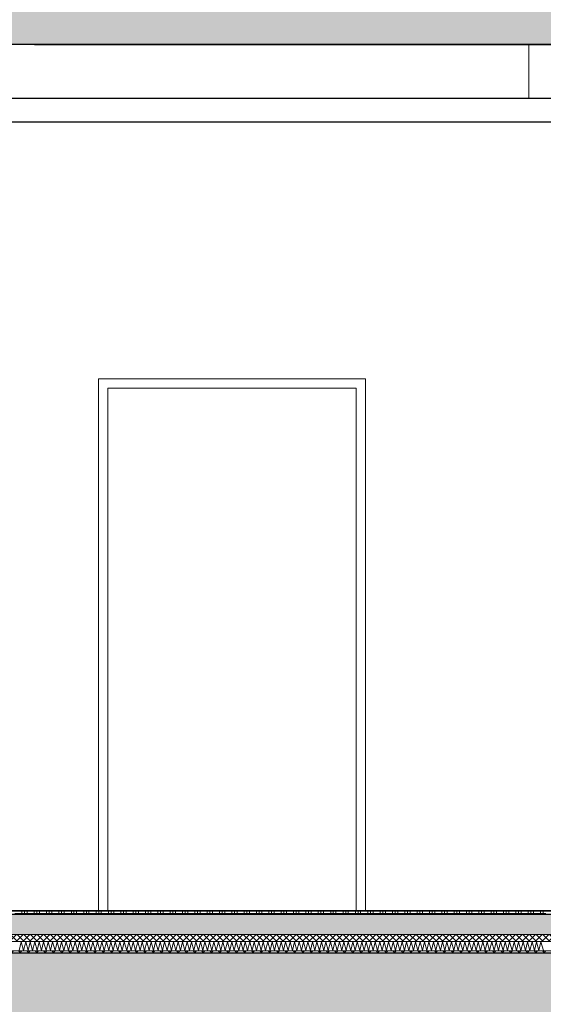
# Model space of a CAD drawing. Header units: metres. Extents: x -16 to 43.7, y -22.2 to 4.
# Tile 42 of 77: x 11.7 to 13.9, y -10.6 to -6.4. Entities that reach past the tile are written whole.
import ezdxf

# ---------------------------------------------------------------- set-up
doc = ezdxf.new("R2010")
doc.units = ezdxf.units.M
doc.header["$MEASUREMENT"] = 0
doc.layers.get('0').update_dxf_attribs({"color": 8, "lineweight": 9})
doc.layers.get('Defpoints').update_dxf_attribs({"color": 8, "lineweight": 9})
for name, color, linetype in [('Neubau_A-Decken', 8, 'Continuous'), ('Neubau_A-STB Wände', 8, 'Continuous'), ('Neubau_B-abgehängte Decke', 8, 'Continuous'), ('Neubau_B-Bodenaufbau', 8, 'Continuous'), ('Neubau_T-Bemaßung', 8, 'Continuous')]:
    doc.layers.add(name, color=color, linetype=linetype)
doc.styles.add('ERSTELLTER_STIL_2', font='arial.ttf')
doc.dimstyles.new('ERSTELLTER_STIL__1', dxfattribs={"dimtxt": 0.0875, "dimasz": 0.059375, "dimexe": 0.18, "dimexo": 0.0625, "dimgap": 0, "dimtad": 1, "dimzin": 0, "dimdsep": 46, "dimtxsty": 'ERSTELLTER_STIL_2', "dimblk": 'ARROWHEAD_6', "dimblk1": 'ARROWHEAD_6', "dimblk2": 'ARROWHEAD_6', "dimcen": 0.09, "dimclrd": 7, "dimclre": 7, "dimclrt": 7, "dimazin": 0, "dimtfac": 1, "dimtdec": 4, "dimtmove": 0, "dimatfit": 3, "dimfxl": 1, "dimtolj": 1, "dimtzin": 0, "dimarcsym": 0})
pattern_1 = [(45, (-364.88789, -10.175), (-0.084852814, 0.084852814), []), (45, (-364.93032, -10.13257), (-0.084852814, 0.084852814), [0.09, -0.03])]

# ---------------------------------------------------------------- blocks, each defined once
blk = doc.blocks.new('*X245', base_point=(3718.7656, 0))
at = {"layer": 'Neubau_B-Bodenaufbau', "color": 7, "linetype": 'Continuous', "lineweight": 9}
for p, q in [((4095.3663, -0.169), (4095.3751, -0.131)), ((4095.3751, -0.131), (4095.3853, -0.169)), ((4095.3853, -0.169), (4095.3942, -0.131)), ((4095.3942, -0.131), (4095.4044, -0.169)), ((4095.4044, -0.169), (4095.4132, -0.131)), ((4095.4132, -0.131), (4095.4234, -0.169)), ((4095.4234, -0.169), (4095.4323, -0.131)), ((4095.4323, -0.131), (4095.4425, -0.169)), ((4095.4425, -0.169), (4095.4513, -0.131)), ((4095.4513, -0.131), (4095.4615, -0.169)), ((4095.4615, -0.169), (4095.4704, -0.131)), ((4095.4704, -0.131), (4095.4806, -0.169)), ((4095.4806, -0.169), (4095.4894, -0.131)), ((4095.4894, -0.131), (4095.4996, -0.169)), ((4095.4996, -0.169), (4095.5085, -0.131)), ((4095.5085, -0.131), (4095.5187, -0.169)), ((4095.5187, -0.169), (4095.5275, -0.131)), ((4095.5275, -0.131), (4095.5377, -0.169)), ((4095.5377, -0.169), (4095.5466, -0.131)), ((4095.5466, -0.131), (4095.5568, -0.169)), ((4095.5568, -0.169), (4095.5656, -0.131)), ((4095.5656, -0.131), (4095.5758, -0.169)), ((4095.5758, -0.169), (4095.5847, -0.131)), ((4095.5847, -0.131), (4095.5949, -0.169)), ((4095.5949, -0.169), (4095.6037, -0.131)), ((4095.6037, -0.131), (4095.6139, -0.169)), ((4095.6139, -0.169), (4095.6228, -0.131)), ((4095.6228, -0.131), (4095.633, -0.169)), ((4095.633, -0.169), (4095.6418, -0.131)), ((4095.6418, -0.131), (4095.652, -0.169)), ((4095.652, -0.169), (4095.6609, -0.131)), ((4095.6609, -0.131), (4095.6711, -0.169)), ((4095.6711, -0.169), (4095.6799, -0.131)), ((4095.6799, -0.131), (4095.6901, -0.169)), ((4095.6901, -0.169), (4095.699, -0.131)), ((4095.699, -0.131), (4095.7092, -0.169)), ((4095.7092, -0.169), (4095.718, -0.131)), ((4095.718, -0.131), (4095.7282, -0.169)), ((4095.7282, -0.169), (4095.737, -0.131)), ((4095.737, -0.131), (4095.7472, -0.169)), ((4095.7472, -0.169), (4095.7561, -0.131)), ((4095.7561, -0.131), (4095.7663, -0.169)), ((4095.7663, -0.169), (4095.7751, -0.131)), ((4095.7751, -0.131), (4095.7853, -0.169)), ((4095.7853, -0.169), (4095.7942, -0.131)), ((4095.7942, -0.131), (4095.8044, -0.169)), ((4095.8044, -0.169), (4095.8132, -0.131)), ((4095.8132, -0.131), (4095.8234, -0.169)), ((4095.8234, -0.169), (4095.8323, -0.131)), ((4095.8323, -0.131), (4095.8425, -0.169)), ((4095.8425, -0.169), (4095.8513, -0.131)), ((4095.8513, -0.131), (4095.8615, -0.169)), ((4095.8615, -0.169), (4095.8704, -0.131)), ((4095.8704, -0.131), (4095.8806, -0.169)), ((4095.8806, -0.169), (4095.8894, -0.131)), ((4095.8894, -0.131), (4095.8996, -0.169)), ((4095.8996, -0.169), (4095.9085, -0.131)), ((4095.9085, -0.131), (4095.9187, -0.169)), ((4095.9187, -0.169), (4095.9275, -0.131)), ((4095.9275, -0.131), (4095.9377, -0.169)), ((4095.9377, -0.169), (4095.9466, -0.131)), ((4095.9466, -0.131), (4095.9568, -0.169)), ((4095.9568, -0.169), (4095.9656, -0.131)), ((4095.9656, -0.131), (4095.9758, -0.169)), ((4095.9758, -0.169), (4095.9847, -0.131)), ((4095.9847, -0.131), (4095.9949, -0.169)), ((4095.9949, -0.169), (4096.0037, -0.131)), ((4096.0037, -0.131), (4096.0139, -0.169)), ((4096.0139, -0.169), (4096.0228, -0.131)), ((4096.0228, -0.131), (4096.033, -0.169)), ((4096.033, -0.169), (4096.0418, -0.131)), ((4096.0418, -0.131), (4096.052, -0.169)), ((4096.052, -0.169), (4096.0609, -0.131)), ((4096.0609, -0.131), (4096.0711, -0.169)), ((4096.0711, -0.169), (4096.0799, -0.131)), ((4096.0799, -0.131), (4096.0901, -0.169)), ((4096.0901, -0.169), (4096.099, -0.131)), ((4096.099, -0.131), (4096.1092, -0.169)), ((4096.1092, -0.169), (4096.118, -0.131)), ((4096.118, -0.131), (4096.1282, -0.169)), ((4096.1282, -0.169), (4096.137, -0.131)), ((4096.137, -0.131), (4096.1472, -0.169)), ((4096.1472, -0.169), (4096.1561, -0.131)), ((4096.1561, -0.131), (4096.1663, -0.169)), ((4096.1663, -0.169), (4096.1751, -0.131)), ((4096.1751, -0.131), (4096.1853, -0.169)), ((4096.1853, -0.169), (4096.1942, -0.131)), ((4096.1942, -0.131), (4096.2044, -0.169)), ((4096.2044, -0.169), (4096.2132, -0.131)), ((4096.2132, -0.131), (4096.2234, -0.169)), ((4096.2234, -0.169), (4096.2323, -0.131)), ((4096.2323, -0.131), (4096.2425, -0.169)), ((4096.2425, -0.169), (4096.2513, -0.131)), ((4096.2513, -0.131), (4096.2615, -0.169)), ((4096.2615, -0.169), (4096.2704, -0.131)), ((4096.2704, -0.131), (4096.2806, -0.169)), ((4096.2806, -0.169), (4096.2894, -0.131)), ((4096.2894, -0.131), (4096.2996, -0.169)), ((4096.2996, -0.169), (4096.3085, -0.131)), ((4096.3085, -0.131), (4096.3187, -0.169)), ((4096.3187, -0.169), (4096.3275, -0.131)), ((4096.3275, -0.131), (4096.3377, -0.169)), ((4096.3377, -0.169), (4096.3466, -0.131)), ((4096.3466, -0.131), (4096.3568, -0.169)), ((4096.3568, -0.169), (4096.3656, -0.131)), ((4096.3656, -0.131), (4096.3758, -0.169)), ((4096.3758, -0.169), (4096.3847, -0.131)), ((4096.3847, -0.131), (4096.3949, -0.169)), ((4096.3949, -0.169), (4096.4037, -0.131)), ((4096.4037, -0.131), (4096.4139, -0.169)), ((4096.4139, -0.169), (4096.4228, -0.131)), ((4096.4228, -0.131), (4096.433, -0.169)), ((4096.433, -0.169), (4096.4418, -0.131)), ((4096.4418, -0.131), (4096.452, -0.169)), ((4096.452, -0.169), (4096.4609, -0.131)), ((4096.4609, -0.131), (4096.4711, -0.169)), ((4096.4711, -0.169), (4096.4799, -0.131)), ((4096.4799, -0.131), (4096.4901, -0.169)), ((4096.4901, -0.169), (4096.499, -0.131)), ((4096.499, -0.131), (4096.5092, -0.169)), ((4096.5092, -0.169), (4096.518, -0.131)), ((4096.518, -0.131), (4096.5282, -0.169)), ((4096.5282, -0.169), (4096.537, -0.131)), ((4096.537, -0.131), (4096.5472, -0.169)), ((4096.5472, -0.169), (4096.5561, -0.131)), ((4096.5561, -0.131), (4096.5663, -0.169)), ((4096.5663, -0.169), (4096.5751, -0.131)), ((4096.5751, -0.131), (4096.5853, -0.169)), ((4096.5853, -0.169), (4096.5942, -0.131)), ((4096.5942, -0.131), (4096.6044, -0.169)), ((4096.6044, -0.169), (4096.6132, -0.131)), ((4096.6132, -0.131), (4096.6234, -0.169)), ((4096.6234, -0.169), (4096.6323, -0.131)), ((4096.6323, -0.131), (4096.6425, -0.169)), ((4096.6425, -0.169), (4096.6513, -0.131)), ((4096.6513, -0.131), (4096.6615, -0.169)), ((4096.6615, -0.169), (4096.6704, -0.131)), ((4096.6704, -0.131), (4096.6806, -0.169)), ((4096.6806, -0.169), (4096.6894, -0.131)), ((4096.6894, -0.131), (4096.6996, -0.169)), ((4096.6996, -0.169), (4096.7085, -0.131)), ((4096.7085, -0.131), (4096.7187, -0.169)), ((4096.7187, -0.169), (4096.7275, -0.131)), ((4096.7275, -0.131), (4096.7377, -0.169)), ((4096.7377, -0.169), (4096.7466, -0.131)), ((4096.7466, -0.131), (4096.7568, -0.169)), ((4096.7568, -0.169), (4096.7656, -0.131)), ((4096.7656, -0.131), (4096.7758, -0.169)), ((4096.7758, -0.169), (4096.7847, -0.131)), ((4096.7847, -0.131), (4096.7949, -0.169)), ((4096.7949, -0.169), (4096.8037, -0.131)), ((4096.8037, -0.131), (4096.8139, -0.169)), ((4096.8139, -0.169), (4096.8228, -0.131)), ((4096.8228, -0.131), (4096.833, -0.169)), ((4096.833, -0.169), (4096.8418, -0.131)), ((4096.8418, -0.131), (4096.852, -0.169)), ((4096.852, -0.169), (4096.8609, -0.131)), ((4096.8609, -0.131), (4096.8711, -0.169)), ((4096.8711, -0.169), (4096.8799, -0.131)), ((4096.8799, -0.131), (4096.8901, -0.169)), ((4096.8901, -0.169), (4096.899, -0.131)), ((4096.899, -0.131), (4096.9092, -0.169)), ((4096.9092, -0.169), (4096.918, -0.131)), ((4096.918, -0.131), (4096.9282, -0.169)), ((4096.9282, -0.169), (4096.937, -0.131)), ((4096.937, -0.131), (4096.9472, -0.169)), ((4096.9472, -0.169), (4096.9561, -0.131)), ((4096.9561, -0.131), (4096.9663, -0.169)), ((4096.9663, -0.169), (4096.9751, -0.131)), ((4096.9751, -0.131), (4096.9853, -0.169)), ((4096.9853, -0.169), (4096.9942, -0.131)), ((4096.9942, -0.131), (4097.0044, -0.169)), ((4097.0044, -0.169), (4097.0132, -0.131)), ((4097.0132, -0.131), (4097.0234, -0.169)), ((4097.0234, -0.169), (4097.0323, -0.131)), ((4097.0323, -0.131), (4097.0425, -0.169)), ((4097.0425, -0.169), (4097.0513, -0.131)), ((4097.0513, -0.131), (4097.0615, -0.169)), ((4097.0615, -0.169), (4097.0704, -0.131)), ((4097.0704, -0.131), (4097.0806, -0.169)), ((4097.0806, -0.169), (4097.0894, -0.131)), ((4097.0894, -0.131), (4097.0996, -0.169)), ((4097.0996, -0.169), (4097.1085, -0.131)), ((4097.1085, -0.131), (4097.1187, -0.169)), ((4097.1187, -0.169), (4097.1275, -0.131)), ((4097.1275, -0.131), (4097.1377, -0.169)), ((4097.1377, -0.169), (4097.1466, -0.131)), ((4097.1466, -0.131), (4097.1568, -0.169)), ((4097.1568, -0.169), (4097.1656, -0.131)), ((4097.1656, -0.131), (4097.1758, -0.169)), ((4097.1758, -0.169), (4097.1847, -0.131)), ((4097.1847, -0.131), (4097.1949, -0.169)), ((4097.1949, -0.169), (4097.2037, -0.131)), ((4097.2037, -0.131), (4097.2139, -0.169)), ((4097.2139, -0.169), (4097.2228, -0.131)), ((4097.2228, -0.131), (4097.233, -0.169)), ((4097.233, -0.169), (4097.2418, -0.131)), ((4097.2418, -0.131), (4097.252, -0.169)), ((4097.252, -0.169), (4097.2609, -0.131)), ((4097.2609, -0.131), (4097.2711, -0.169)), ((4097.2711, -0.169), (4097.2799, -0.131)), ((4097.2799, -0.131), (4097.2901, -0.169)), ((4097.2901, -0.169), (4097.299, -0.131)), ((4097.299, -0.131), (4097.3092, -0.169)), ((4097.3092, -0.169), (4097.318, -0.131)), ((4097.318, -0.131), (4097.3282, -0.169)), ((4097.3282, -0.169), (4097.337, -0.131)), ((4097.337, -0.131), (4097.3472, -0.169)), ((4097.3472, -0.169), (4097.3561, -0.131)), ((4097.3561, -0.131), (4097.3663, -0.169)), ((4097.3663, -0.169), (4097.3751, -0.131)), ((4097.3751, -0.131), (4097.3853, -0.169)), ((4097.3853, -0.169), (4097.3942, -0.131)), ((4097.3942, -0.131), (4097.4044, -0.169)), ((4097.4044, -0.169), (4097.4132, -0.131)), ((4097.4132, -0.131), (4097.4234, -0.169)), ((4097.4234, -0.169), (4097.4323, -0.131)), ((4097.4323, -0.131), (4097.4425, -0.169)), ((4097.4425, -0.169), (4097.4513, -0.131)), ((4097.4513, -0.131), (4097.4615, -0.169)), ((4097.4615, -0.169), (4097.4704, -0.131)), ((4097.4704, -0.131), (4097.4806, -0.169)), ((4097.4806, -0.169), (4097.4894, -0.131)), ((4097.4894, -0.131), (4097.4996, -0.169)), ((4097.4996, -0.169), (4097.5085, -0.131)), ((4097.5085, -0.131), (4097.5187, -0.169)), ((4097.5187, -0.169), (4097.5275, -0.131)), ((4097.5275, -0.131), (4097.5377, -0.169)), ((4097.5377, -0.169), (4097.5466, -0.131)), ((4097.5466, -0.131), (4097.5568, -0.169)), ((4097.5568, -0.169), (4097.5656, -0.131)), ((4097.5656, -0.131), (4097.5758, -0.169)), ((4097.5758, -0.169), (4097.5847, -0.131)), ((4097.5847, -0.131), (4097.5949, -0.169))]:
    blk.add_line(p, q, dxfattribs=at)
blk = doc.blocks.new('*X246', base_point=(3718.7656, 0))
at = {"layer": 'Neubau_B-Bodenaufbau', "color": 7, "linetype": 'Continuous', "lineweight": 9}
for p, q in [((4095.3481, -0.0112), (4095.4006, -0.0112)), ((4095.3781, 0), (4095.3781, -0.015)), ((4095.3894, 0), (4095.3894, -0.015)), ((4095.4006, 0), (4095.4006, -0.015)), ((4095.4006, -0.0112), (4095.4531, -0.0112)), ((4095.4306, 0), (4095.4306, -0.015)), ((4095.4419, 0), (4095.4419, -0.015)), ((4095.4531, 0), (4095.4531, -0.015)), ((4095.4531, -0.0112), (4095.5056, -0.0112)), ((4095.4831, 0), (4095.4831, -0.015)), ((4095.4944, 0), (4095.4944, -0.015)), ((4095.5056, 0), (4095.5056, -0.015)), ((4095.5056, -0.0112), (4095.5581, -0.0112)), ((4095.5356, 0), (4095.5356, -0.015)), ((4095.5469, 0), (4095.5469, -0.015)), ((4095.5581, 0), (4095.5581, -0.015)), ((4095.5581, -0.0112), (4095.6106, -0.0112)), ((4095.5881, 0), (4095.5881, -0.015)), ((4095.5994, 0), (4095.5994, -0.015)), ((4095.6106, 0), (4095.6106, -0.015)), ((4095.6106, -0.0112), (4095.6631, -0.0112)), ((4095.6406, 0), (4095.6406, -0.015)), ((4095.6519, 0), (4095.6519, -0.015)), ((4095.6631, 0), (4095.6631, -0.015)), ((4095.6631, -0.0112), (4095.7156, -0.0112)), ((4095.6931, 0), (4095.6931, -0.015)), ((4095.7044, 0), (4095.7044, -0.015)), ((4095.7156, 0), (4095.7156, -0.015)), ((4095.7156, -0.0112), (4095.7681, -0.0112)), ((4095.7456, 0), (4095.7456, -0.015)), ((4095.7569, 0), (4095.7569, -0.015)), ((4095.7681, 0), (4095.7681, -0.015)), ((4095.7681, -0.0112), (4095.8206, -0.0112)), ((4095.7981, 0), (4095.7981, -0.015)), ((4095.8094, 0), (4095.8094, -0.015)), ((4095.8206, 0), (4095.8206, -0.015)), ((4095.8206, -0.0112), (4095.8731, -0.0112)), ((4095.8506, 0), (4095.8506, -0.015)), ((4095.8619, 0), (4095.8619, -0.015)), ((4095.8731, 0), (4095.8731, -0.015)), ((4095.8731, -0.0112), (4095.9256, -0.0112)), ((4095.9031, 0), (4095.9031, -0.015)), ((4095.9144, 0), (4095.9144, -0.015)), ((4095.9256, 0), (4095.9256, -0.015)), ((4095.9256, -0.0112), (4095.9781, -0.0112)), ((4095.9556, 0), (4095.9556, -0.015)), ((4095.9669, 0), (4095.9669, -0.015)), ((4095.9781, 0), (4095.9781, -0.015)), ((4095.9781, -0.0112), (4096.0306, -0.0112)), ((4096.0081, 0), (4096.0081, -0.015)), ((4096.0194, 0), (4096.0194, -0.015)), ((4096.0306, 0), (4096.0306, -0.015)), ((4096.0306, -0.0112), (4096.0831, -0.0112)), ((4096.0606, 0), (4096.0606, -0.015)), ((4096.0719, 0), (4096.0719, -0.015)), ((4096.0831, 0), (4096.0831, -0.015)), ((4096.0831, -0.0112), (4096.1356, -0.0112)), ((4096.1131, 0), (4096.1131, -0.015)), ((4096.1244, 0), (4096.1244, -0.015)), ((4096.1356, 0), (4096.1356, -0.015)), ((4096.1356, -0.0112), (4096.1881, -0.0112)), ((4096.1656, 0), (4096.1656, -0.015)), ((4096.1769, 0), (4096.1769, -0.015)), ((4096.1881, 0), (4096.1881, -0.015)), ((4096.1881, -0.0112), (4096.2406, -0.0112)), ((4096.2181, 0), (4096.2181, -0.015)), ((4096.2294, 0), (4096.2294, -0.015)), ((4096.2406, 0), (4096.2406, -0.015)), ((4096.2406, -0.0112), (4096.2931, -0.0112)), ((4096.2706, 0), (4096.2706, -0.015)), ((4096.2819, 0), (4096.2819, -0.015)), ((4096.2931, 0), (4096.2931, -0.015)), ((4096.2931, -0.0112), (4096.3456, -0.0112)), ((4096.3231, 0), (4096.3231, -0.015)), ((4096.3344, 0), (4096.3344, -0.015)), ((4096.3456, 0), (4096.3456, -0.015)), ((4096.3456, -0.0112), (4096.3981, -0.0112)), ((4096.3756, 0), (4096.3756, -0.015)), ((4096.3869, 0), (4096.3869, -0.015)), ((4096.3981, 0), (4096.3981, -0.015)), ((4096.3981, -0.0112), (4096.4506, -0.0112)), ((4096.4281, 0), (4096.4281, -0.015)), ((4096.4394, 0), (4096.4394, -0.015)), ((4096.4506, 0), (4096.4506, -0.015)), ((4096.4506, -0.0112), (4096.5031, -0.0112)), ((4096.4806, 0), (4096.4806, -0.015)), ((4096.4919, 0), (4096.4919, -0.015)), ((4096.5031, 0), (4096.5031, -0.015)), ((4096.5031, -0.0112), (4096.5556, -0.0112)), ((4096.5331, 0), (4096.5331, -0.015)), ((4096.5444, 0), (4096.5444, -0.015)), ((4096.5556, 0), (4096.5556, -0.015)), ((4096.5556, -0.0112), (4096.6081, -0.0112)), ((4096.5856, 0), (4096.5856, -0.015)), ((4096.5969, 0), (4096.5969, -0.015)), ((4096.6081, 0), (4096.6081, -0.015)), ((4096.6081, -0.0112), (4096.6606, -0.0112)), ((4096.6381, 0), (4096.6381, -0.015)), ((4096.6494, 0), (4096.6494, -0.015)), ((4096.6606, 0), (4096.6606, -0.015)), ((4096.6606, -0.0112), (4096.7131, -0.0112)), ((4096.6906, 0), (4096.6906, -0.015)), ((4096.7019, 0), (4096.7019, -0.015)), ((4096.7131, 0), (4096.7131, -0.015)), ((4096.7131, -0.0112), (4096.7656, -0.0112)), ((4096.7431, 0), (4096.7431, -0.015)), ((4096.7544, 0), (4096.7544, -0.015)), ((4096.7656, 0), (4096.7656, -0.015)), ((4096.7656, -0.0112), (4096.8181, -0.0112)), ((4096.7956, 0), (4096.7956, -0.015)), ((4096.8069, 0), (4096.8069, -0.015)), ((4096.8181, 0), (4096.8181, -0.015)), ((4096.8181, -0.0112), (4096.8706, -0.0112)), ((4096.8481, 0), (4096.8481, -0.015)), ((4096.8594, 0), (4096.8594, -0.015)), ((4096.8706, 0), (4096.8706, -0.015)), ((4096.8706, -0.0112), (4096.9231, -0.0112)), ((4096.9006, 0), (4096.9006, -0.015)), ((4096.9119, 0), (4096.9119, -0.015)), ((4096.9231, 0), (4096.9231, -0.015)), ((4096.9231, -0.0112), (4096.9756, -0.0112)), ((4096.9531, 0), (4096.9531, -0.015)), ((4096.9644, 0), (4096.9644, -0.015)), ((4096.9756, 0), (4096.9756, -0.015)), ((4096.9756, -0.0112), (4097.0281, -0.0112)), ((4097.0056, 0), (4097.0056, -0.015)), ((4097.0169, 0), (4097.0169, -0.015)), ((4097.0281, 0), (4097.0281, -0.015)), ((4097.0281, -0.0112), (4097.0806, -0.0112)), ((4097.0581, 0), (4097.0581, -0.015)), ((4097.0694, 0), (4097.0694, -0.015)), ((4097.0806, 0), (4097.0806, -0.015)), ((4097.0806, -0.0112), (4097.1331, -0.0112)), ((4097.1106, 0), (4097.1106, -0.015)), ((4097.1219, 0), (4097.1219, -0.015)), ((4097.1331, 0), (4097.1331, -0.015)), ((4097.1331, -0.0112), (4097.1856, -0.0112)), ((4097.1631, 0), (4097.1631, -0.015)), ((4097.1744, 0), (4097.1744, -0.015)), ((4097.1856, 0), (4097.1856, -0.015)), ((4097.1856, -0.0112), (4097.2381, -0.0112)), ((4097.2156, 0), (4097.2156, -0.015)), ((4097.2269, 0), (4097.2269, -0.015)), ((4097.2381, 0), (4097.2381, -0.015)), ((4097.2381, -0.0112), (4097.2906, -0.0112)), ((4097.2681, 0), (4097.2681, -0.015)), ((4097.2794, 0), (4097.2794, -0.015)), ((4097.2906, 0), (4097.2906, -0.015)), ((4097.2906, -0.0112), (4097.3431, -0.0112)), ((4097.3206, 0), (4097.3206, -0.015)), ((4097.3319, 0), (4097.3319, -0.015)), ((4097.3431, 0), (4097.3431, -0.015)), ((4097.3431, -0.0112), (4097.3956, -0.0112)), ((4097.3731, 0), (4097.3731, -0.015)), ((4097.3844, 0), (4097.3844, -0.015)), ((4097.3956, 0), (4097.3956, -0.015)), ((4097.3956, -0.0112), (4097.4481, -0.0112)), ((4097.4256, 0), (4097.4256, -0.015)), ((4097.4369, 0), (4097.4369, -0.015)), ((4097.4481, 0), (4097.4481, -0.015)), ((4097.4481, -0.0112), (4097.5006, -0.0112)), ((4097.4781, 0), (4097.4781, -0.015)), ((4097.4894, 0), (4097.4894, -0.015)), ((4097.5006, 0), (4097.5006, -0.015)), ((4097.5006, -0.0112), (4097.5531, -0.0112)), ((4097.5306, 0), (4097.5306, -0.015)), ((4097.5419, 0), (4097.5419, -0.015)), ((4097.5531, 0), (4097.5531, -0.015)), ((4097.5531, -0.0112), (4097.6056, -0.0112)), ((4097.5831, 0), (4097.5831, -0.015)), ((4097.5944, 0), (4097.5944, -0.015))]:
    blk.add_line(p, q, dxfattribs=at)
blk = doc.blocks.new('ARROWHEAD_6')
at = {"color": 0, "linetype": 'Continuous', "lineweight": 0}
for p, q in [((0, 0), (-1, 0)), ((-0.5, -0.5), (0.5, 0.5))]:
    blk.add_line(p, q, dxfattribs=at)
blk = doc.blocks.new('*D279')
at = {"layer": 'Defpoints', "color": 0, "linetype": 'Continuous', "transparency": 16777216}
for p in [(4.1043, -10.355), (23.73, -10.355), (7.45, -10.655)]:
    blk.add_point(p, dxfattribs=at)
at = {"layer": 'Neubau_T-Bemaßung', "linetype": 'Continuous', "lineweight": -2, "transparency": 16777216}
for p, q in [((4.1043, -10.2956), (4.1043, -10.2363)), ((23.6675, -10.355), (3.9243, -10.355)), ((4.1043, -10.355), (4.1043, -10.3917)), ((4.1043, -10.655), (4.1043, -10.6186)), ((7.3875, -10.655), (3.9243, -10.655)), ((4.1043, -10.7144), (4.1043, -10.7738))]:
    blk.add_line(p, q, dxfattribs=at)
at = {"layer": 'Neubau_T-Bemaßung', "linetype": 'Continuous', "lineweight": -2, "transparency": 16777216, "xscale": 0.059375, "yscale": 0.059375, "zscale": 0.059375}
for p, rotation in [((4.1043, -10.355), 270), ((4.1043, -10.655), 90)]:
    blk.add_blockref('ARROWHEAD_6', p, dxfattribs=dict(at, rotation=rotation))
at = {"layer": 'Neubau_T-Bemaßung', "linetype": 'Continuous', "lineweight": 9, "transparency": 16777216, "insert": (4.1043, -10.5051), "char_height": 0.0875, "attachment_point": 5, "rotation": 90, "style": 'ERSTELLTER_STIL_2'}
blk.add_mtext('\\A1;0.30', dxfattribs=at)
blk = doc.blocks.new('*D280')
at = {"layer": 'Defpoints', "color": 0, "linetype": 'Continuous', "transparency": 16777216}
for p in [(3.9908, -10.355), (23.73, -10.355), (23.73, -10.355)]:
    blk.add_point(p, dxfattribs=at)
at = {"layer": 'Neubau_T-Bemaßung', "linetype": 'Continuous', "lineweight": -2, "transparency": 16777216}
for p, q in [((3.9908, -10.2956), (3.9908, -10.2363)), ((23.6675, -10.355), (3.8108, -10.355)), ((23.6675, -10.355), (3.8108, -10.355)), ((3.9908, -10.4144), (3.9908, -10.4738))]:
    blk.add_line(p, q, dxfattribs=at)
at = {"layer": 'Neubau_T-Bemaßung', "linetype": 'Continuous', "lineweight": -2, "transparency": 16777216, "xscale": 0.059375, "yscale": 0.059375, "zscale": 0.059375}
for rotation in [270, 90]:
    blk.add_blockref('ARROWHEAD_6', (3.9908, -10.355), dxfattribs=dict(at, rotation=rotation))
at = {"layer": 'Neubau_T-Bemaßung', "linetype": 'Continuous', "lineweight": 9, "transparency": 16777216, "insert": (4.1043, -10.2363), "char_height": 0.0875, "attachment_point": 5, "rotation": 90, "style": 'ERSTELLTER_STIL_2'}
blk.add_mtext('\\A1;0.00', dxfattribs=at)
blk = doc.blocks.new('*D281')
at = {"layer": 'Defpoints', "color": 0, "linetype": 'Continuous', "transparency": 16777216}
for p in [(4.1043, -6.495), (11.715, -6.495), (23.73, -10.355)]:
    blk.add_point(p, dxfattribs=at)
at = {"layer": 'Neubau_T-Bemaßung', "linetype": 'Continuous', "lineweight": -2, "transparency": 16777216}
for p, q in [((11.6525, -6.495), (3.9243, -6.495)), ((4.1043, -6.5544), (4.1043, -8.3149)), ((4.1043, -10.2956), (4.1043, -8.5421)), ((23.6675, -10.355), (3.9243, -10.355))]:
    blk.add_line(p, q, dxfattribs=at)
at = {"layer": 'Neubau_T-Bemaßung', "linetype": 'Continuous', "lineweight": -2, "transparency": 16777216, "xscale": 0.059375, "yscale": 0.059375, "zscale": 0.059375}
for p, rotation in [((4.1043, -6.495), 90), ((4.1043, -10.355), 270)]:
    blk.add_blockref('ARROWHEAD_6', p, dxfattribs=dict(at, rotation=rotation))
at = {"layer": 'Neubau_T-Bemaßung', "linetype": 'Continuous', "lineweight": 9, "transparency": 16777216, "insert": (4.1043, -8.4285), "char_height": 0.0875, "attachment_point": 5, "rotation": 90, "style": 'ERSTELLTER_STIL_2'}
blk.add_mtext('\\A1;3.86', dxfattribs=at)
blk = doc.blocks.new('*D282')
at = {"layer": 'Defpoints', "color": 0, "linetype": 'Continuous', "transparency": 16777216}
for p in [(4.1043, -6.195), (23.555, -6.195), (11.715, -6.495)]:
    blk.add_point(p, dxfattribs=at)
at = {"layer": 'Neubau_T-Bemaßung', "linetype": 'Continuous', "lineweight": -2, "transparency": 16777216}
for p, q in [((4.1043, -6.1356), (4.1043, -6.0763)), ((23.4925, -6.195), (3.9243, -6.195)), ((4.1043, -6.195), (4.1043, -6.2317)), ((4.1043, -6.495), (4.1043, -6.4586)), ((11.6525, -6.495), (3.9243, -6.495)), ((4.1043, -6.5544), (4.1043, -6.6138))]:
    blk.add_line(p, q, dxfattribs=at)
at = {"layer": 'Neubau_T-Bemaßung', "linetype": 'Continuous', "lineweight": -2, "transparency": 16777216, "xscale": 0.059375, "yscale": 0.059375, "zscale": 0.059375}
for p, rotation in [((4.1043, -6.195), 270), ((4.1043, -6.495), 90)]:
    blk.add_blockref('ARROWHEAD_6', p, dxfattribs=dict(at, rotation=rotation))
at = {"layer": 'Neubau_T-Bemaßung', "linetype": 'Continuous', "lineweight": 9, "transparency": 16777216, "insert": (4.1043, -6.3451), "char_height": 0.0875, "attachment_point": 5, "rotation": 90, "style": 'ERSTELLTER_STIL_2'}
blk.add_mtext('\\A1;0.30', dxfattribs=at)
blk = doc.blocks.new('*D290')
at = {"layer": 'Defpoints', "color": 0, "linetype": 'Continuous', "transparency": 16777216}
for p in [(3.7543, -10.355), (23.73, -10.355), (7.45, -10.655)]:
    blk.add_point(p, dxfattribs=at)
at = {"layer": 'Neubau_T-Bemaßung', "linetype": 'Continuous', "lineweight": -2, "transparency": 16777216}
for p, q in [((3.7543, -10.2956), (3.7543, -10.2363)), ((23.6675, -10.355), (3.5743, -10.355)), ((3.7543, -10.355), (3.7543, -10.3917)), ((3.7543, -10.655), (3.7543, -10.6186)), ((7.3875, -10.655), (3.5743, -10.655)), ((3.7543, -10.7144), (3.7543, -10.7738))]:
    blk.add_line(p, q, dxfattribs=at)
at = {"layer": 'Neubau_T-Bemaßung', "linetype": 'Continuous', "lineweight": -2, "transparency": 16777216, "xscale": 0.059375, "yscale": 0.059375, "zscale": 0.059375}
for p, rotation in [((3.7543, -10.355), 270), ((3.7543, -10.655), 90)]:
    blk.add_blockref('ARROWHEAD_6', p, dxfattribs=dict(at, rotation=rotation))
at = {"layer": 'Neubau_T-Bemaßung', "linetype": 'Continuous', "lineweight": 9, "transparency": 16777216, "insert": (3.7543, -10.5051), "char_height": 0.0875, "attachment_point": 5, "rotation": 90, "style": 'ERSTELLTER_STIL_2'}
blk.add_mtext('\\A1;0.30', dxfattribs=at)
blk = doc.blocks.new('*D291')
at = {"layer": 'Defpoints', "color": 0, "linetype": 'Continuous', "transparency": 16777216}
for p in [(3.6408, -10.355), (23.73, -10.355), (23.73, -10.355)]:
    blk.add_point(p, dxfattribs=at)
at = {"layer": 'Neubau_T-Bemaßung', "linetype": 'Continuous', "lineweight": -2, "transparency": 16777216}
for p, q in [((3.6408, -10.2956), (3.6408, -10.2363)), ((23.6675, -10.355), (3.4608, -10.355)), ((23.6675, -10.355), (3.4608, -10.355)), ((3.6408, -10.4144), (3.6408, -10.4738))]:
    blk.add_line(p, q, dxfattribs=at)
at = {"layer": 'Neubau_T-Bemaßung', "linetype": 'Continuous', "lineweight": -2, "transparency": 16777216, "xscale": 0.059375, "yscale": 0.059375, "zscale": 0.059375}
for rotation in [270, 90]:
    blk.add_blockref('ARROWHEAD_6', (3.6408, -10.355), dxfattribs=dict(at, rotation=rotation))
at = {"layer": 'Neubau_T-Bemaßung', "linetype": 'Continuous', "lineweight": 9, "transparency": 16777216, "insert": (3.7543, -10.2363), "char_height": 0.0875, "attachment_point": 5, "rotation": 90, "style": 'ERSTELLTER_STIL_2'}
blk.add_mtext('\\A1;0.00', dxfattribs=at)
blk = doc.blocks.new('*D292')
at = {"layer": 'Defpoints', "color": 0, "linetype": 'Continuous', "transparency": 16777216}
for p in [(-9.662, -10.175), (3.6406, -10.175), (23.73, -10.355)]:
    blk.add_point(p, dxfattribs=at)
at = {"layer": 'Neubau_T-Bemaßung', "linetype": 'Continuous', "lineweight": -2, "transparency": 16777216}
for p, q in [((3.6406, -10.175), (3.6406, -10.0772)), ((-9.5995, -10.175), (3.8206, -10.175)), ((3.6406, -10.2956), (3.6406, -10.2344)), ((23.6675, -10.355), (3.4606, -10.355))]:
    blk.add_line(p, q, dxfattribs=at)
at = {"layer": 'Neubau_T-Bemaßung', "linetype": 'Continuous', "lineweight": -2, "transparency": 16777216, "xscale": 0.059375, "yscale": 0.059375, "zscale": 0.059375}
for p, rotation in [((3.6406, -10.175), 90), ((3.6406, -10.355), 270)]:
    blk.add_blockref('ARROWHEAD_6', p, dxfattribs=dict(at, rotation=rotation))
at = {"layer": 'Neubau_T-Bemaßung', "linetype": 'Continuous', "lineweight": 9, "transparency": 16777216, "insert": (3.7543, -10.0772), "char_height": 0.0875, "attachment_point": 5, "rotation": 90, "style": 'ERSTELLTER_STIL_2'}
blk.add_mtext('\\A1;0.18', dxfattribs=at)
blk = doc.blocks.new('*D295')
at = {"layer": 'Defpoints', "color": 0, "linetype": 'Continuous', "transparency": 16777216}
for p in [(3.7543, -6.495), (11.715, -6.495), (3.59, -7.075)]:
    blk.add_point(p, dxfattribs=at)
at = {"layer": 'Neubau_T-Bemaßung', "linetype": 'Continuous', "lineweight": -2, "transparency": 16777216}
for p, q in [((11.6525, -6.495), (3.5743, -6.495)), ((3.7543, -6.5544), (3.7543, -6.6714)), ((3.7543, -7.0156), (3.7543, -6.8989)), ((3.6525, -7.075), (3.9343, -7.075))]:
    blk.add_line(p, q, dxfattribs=at)
at = {"layer": 'Neubau_T-Bemaßung', "linetype": 'Continuous', "lineweight": -2, "transparency": 16777216, "xscale": 0.059375, "yscale": 0.059375, "zscale": 0.059375}
for p, rotation in [((3.7543, -6.495), 90), ((3.7543, -7.075), 270)]:
    blk.add_blockref('ARROWHEAD_6', p, dxfattribs=dict(at, rotation=rotation))
at = {"layer": 'Neubau_T-Bemaßung', "linetype": 'Continuous', "lineweight": 9, "transparency": 16777216, "insert": (3.7543, -6.7851), "char_height": 0.0875, "attachment_point": 5, "rotation": 90, "style": 'ERSTELLTER_STIL_2'}
blk.add_mtext('\\A1;0.58', dxfattribs=at)
blk = doc.blocks.new('*D296')
at = {"layer": 'Defpoints', "color": 0, "linetype": 'Continuous', "transparency": 16777216}
for p in [(3.7543, -6.195), (23.555, -6.195), (11.715, -6.495)]:
    blk.add_point(p, dxfattribs=at)
at = {"layer": 'Neubau_T-Bemaßung', "linetype": 'Continuous', "lineweight": -2, "transparency": 16777216}
for p, q in [((3.7543, -6.1356), (3.7543, -6.0763)), ((23.4925, -6.195), (3.5743, -6.195)), ((3.7543, -6.195), (3.7543, -6.2317)), ((3.7543, -6.495), (3.7543, -6.4586)), ((11.6525, -6.495), (3.5743, -6.495)), ((3.7543, -6.5544), (3.7543, -6.6138))]:
    blk.add_line(p, q, dxfattribs=at)
at = {"layer": 'Neubau_T-Bemaßung', "linetype": 'Continuous', "lineweight": -2, "transparency": 16777216, "xscale": 0.059375, "yscale": 0.059375, "zscale": 0.059375}
for p, rotation in [((3.7543, -6.195), 270), ((3.7543, -6.495), 90)]:
    blk.add_blockref('ARROWHEAD_6', p, dxfattribs=dict(at, rotation=rotation))
at = {"layer": 'Neubau_T-Bemaßung', "linetype": 'Continuous', "lineweight": 9, "transparency": 16777216, "insert": (3.7543, -6.3451), "char_height": 0.0875, "attachment_point": 5, "rotation": 90, "style": 'ERSTELLTER_STIL_2'}
blk.add_mtext('\\A1;0.30', dxfattribs=at)
blk = doc.blocks.new('*D306')
at = {"layer": 'Defpoints', "color": 0, "linetype": 'Continuous', "transparency": 16777216}
for p in [(11.715, -6.495), (19.7579, -6.495), (23.73, -10.355)]:
    blk.add_point(p, dxfattribs=at)
at = {"layer": 'Neubau_T-Bemaßung', "linetype": 'Continuous', "lineweight": -2, "transparency": 16777216}
for p, q in [((11.7775, -6.495), (19.9379, -6.495)), ((19.7579, -6.5544), (19.7579, -8.3149)), ((19.7579, -10.2956), (19.7579, -8.5421)), ((23.6675, -10.355), (19.5779, -10.355))]:
    blk.add_line(p, q, dxfattribs=at)
at = {"layer": 'Neubau_T-Bemaßung', "linetype": 'Continuous', "lineweight": -2, "transparency": 16777216, "xscale": 0.059375, "yscale": 0.059375, "zscale": 0.059375}
for p, rotation in [((19.7579, -6.495), 90), ((19.7579, -10.355), 270)]:
    blk.add_blockref('ARROWHEAD_6', p, dxfattribs=dict(at, rotation=rotation))
at = {"layer": 'Neubau_T-Bemaßung', "linetype": 'Continuous', "lineweight": 9, "transparency": 16777216, "insert": (19.7579, -8.4285), "char_height": 0.0875, "attachment_point": 5, "rotation": 90, "style": 'ERSTELLTER_STIL_2'}
blk.add_mtext('\\A1;3.86', dxfattribs=at)
blk = doc.blocks.new('*D307')
at = {"layer": 'Defpoints', "color": 0, "linetype": 'Continuous', "transparency": 16777216}
for p in [(19.7579, -6.195), (23.555, -6.195), (11.715, -6.495)]:
    blk.add_point(p, dxfattribs=at)
at = {"layer": 'Neubau_T-Bemaßung', "linetype": 'Continuous', "lineweight": -2, "transparency": 16777216}
for p, q in [((19.7579, -6.1356), (19.7579, -6.0763)), ((23.4925, -6.195), (19.5779, -6.195)), ((19.7579, -6.195), (19.7579, -6.2317)), ((19.7579, -6.495), (19.7579, -6.4586)), ((11.7775, -6.495), (19.9379, -6.495)), ((19.7579, -6.5544), (19.7579, -6.6138))]:
    blk.add_line(p, q, dxfattribs=at)
at = {"layer": 'Neubau_T-Bemaßung', "linetype": 'Continuous', "lineweight": -2, "transparency": 16777216, "xscale": 0.059375, "yscale": 0.059375, "zscale": 0.059375}
for p, rotation in [((19.7579, -6.195), 270), ((19.7579, -6.495), 90)]:
    blk.add_blockref('ARROWHEAD_6', p, dxfattribs=dict(at, rotation=rotation))
at = {"layer": 'Neubau_T-Bemaßung', "linetype": 'Continuous', "lineweight": 9, "transparency": 16777216, "insert": (19.7579, -6.3451), "char_height": 0.0875, "attachment_point": 5, "rotation": 90, "style": 'ERSTELLTER_STIL_2'}
blk.add_mtext('\\A1;0.30', dxfattribs=at)
blk = doc.blocks.new('*D313')
at = {"layer": 'Defpoints', "color": 0, "linetype": 'Continuous', "transparency": 16777216}
for p in [(-9.662, -10.175), (19.5216, -10.175), (23.73, -10.355)]:
    blk.add_point(p, dxfattribs=at)
at = {"layer": 'Neubau_T-Bemaßung', "linetype": 'Continuous', "lineweight": -2, "transparency": 16777216}
for p, q in [((-9.5995, -10.175), (19.7016, -10.175)), ((19.5216, -10.2344), (19.5216, -10.2956)), ((23.6675, -10.355), (19.3416, -10.355)), ((19.5216, -10.355), (19.5216, -10.4531))]:
    blk.add_line(p, q, dxfattribs=at)
at = {"layer": 'Neubau_T-Bemaßung', "linetype": 'Continuous', "lineweight": -2, "transparency": 16777216, "xscale": 0.059375, "yscale": 0.059375, "zscale": 0.059375}
for p, rotation in [((19.5216, -10.175), 90), ((19.5216, -10.355), 270)]:
    blk.add_blockref('ARROWHEAD_6', p, dxfattribs=dict(at, rotation=rotation))
at = {"layer": 'Neubau_T-Bemaßung', "linetype": 'Continuous', "lineweight": 9, "transparency": 16777216, "insert": (19.4079, -10.4531), "char_height": 0.0875, "attachment_point": 5, "rotation": 90, "style": 'ERSTELLTER_STIL_2'}
blk.add_mtext('\\A1;0.18', dxfattribs=at)
blk = doc.blocks.new('*D314')
at = {"layer": 'Defpoints', "color": 0, "linetype": 'Continuous', "transparency": 16777216}
for p in [(19.4079, -7.175), (19.84, -7.175), (-9.662, -10.175)]:
    blk.add_point(p, dxfattribs=at)
at = {"layer": 'Neubau_T-Bemaßung', "linetype": 'Continuous', "lineweight": -2, "transparency": 16777216}
for p, q in [((19.7775, -7.175), (19.2279, -7.175)), ((19.4079, -7.2344), (19.4079, -8.6318)), ((19.4079, -10.1156), (19.4079, -8.8587)), ((-9.5995, -10.175), (19.5879, -10.175))]:
    blk.add_line(p, q, dxfattribs=at)
at = {"layer": 'Neubau_T-Bemaßung', "linetype": 'Continuous', "lineweight": -2, "transparency": 16777216, "xscale": 0.059375, "yscale": 0.059375, "zscale": 0.059375}
for p, rotation in [((19.4079, -7.175), 90), ((19.4079, -10.175), 270)]:
    blk.add_blockref('ARROWHEAD_6', p, dxfattribs=dict(at, rotation=rotation))
at = {"layer": 'Neubau_T-Bemaßung', "linetype": 'Continuous', "lineweight": 9, "transparency": 16777216, "insert": (19.4079, -8.7452), "char_height": 0.0875, "attachment_point": 5, "rotation": 90, "style": 'ERSTELLTER_STIL_2'}
blk.add_mtext('\\A1;3.00', dxfattribs=at)
blk = doc.blocks.new('*D316')
at = {"layer": 'Defpoints', "color": 0, "linetype": 'Continuous', "transparency": 16777216}
for p in [(11.715, -6.495), (19.4079, -6.495), (19.84, -7.075)]:
    blk.add_point(p, dxfattribs=at)
at = {"layer": 'Neubau_T-Bemaßung', "linetype": 'Continuous', "lineweight": -2, "transparency": 16777216}
for p, q in [((11.7775, -6.495), (19.5879, -6.495)), ((19.4079, -6.5544), (19.4079, -6.6714)), ((19.4079, -7.0156), (19.4079, -6.8989)), ((19.7775, -7.075), (19.2279, -7.075))]:
    blk.add_line(p, q, dxfattribs=at)
at = {"layer": 'Neubau_T-Bemaßung', "linetype": 'Continuous', "lineweight": -2, "transparency": 16777216, "xscale": 0.059375, "yscale": 0.059375, "zscale": 0.059375}
for p, rotation in [((19.4079, -6.495), 90), ((19.4079, -7.075), 270)]:
    blk.add_blockref('ARROWHEAD_6', p, dxfattribs=dict(at, rotation=rotation))
at = {"layer": 'Neubau_T-Bemaßung', "linetype": 'Continuous', "lineweight": 9, "transparency": 16777216, "insert": (19.4079, -6.7851), "char_height": 0.0875, "attachment_point": 5, "rotation": 90, "style": 'ERSTELLTER_STIL_2'}
blk.add_mtext('\\A1;0.58', dxfattribs=at)
blk = doc.blocks.new('*D317')
at = {"layer": 'Defpoints', "color": 0, "linetype": 'Continuous', "transparency": 16777216}
for p in [(19.4079, -6.195), (23.555, -6.195), (11.715, -6.495)]:
    blk.add_point(p, dxfattribs=at)
at = {"layer": 'Neubau_T-Bemaßung', "linetype": 'Continuous', "lineweight": -2, "transparency": 16777216}
for p, q in [((19.4079, -6.1356), (19.4079, -6.0763)), ((23.4925, -6.195), (19.2279, -6.195)), ((19.4079, -6.195), (19.4079, -6.2317)), ((19.4079, -6.495), (19.4079, -6.4586)), ((11.7775, -6.495), (19.5879, -6.495)), ((19.4079, -6.5544), (19.4079, -6.6138))]:
    blk.add_line(p, q, dxfattribs=at)
at = {"layer": 'Neubau_T-Bemaßung', "linetype": 'Continuous', "lineweight": -2, "transparency": 16777216, "xscale": 0.059375, "yscale": 0.059375, "zscale": 0.059375}
for p, rotation in [((19.4079, -6.195), 270), ((19.4079, -6.495), 90)]:
    blk.add_blockref('ARROWHEAD_6', p, dxfattribs=dict(at, rotation=rotation))
at = {"layer": 'Neubau_T-Bemaßung', "linetype": 'Continuous', "lineweight": 9, "transparency": 16777216, "insert": (19.4079, -6.3451), "char_height": 0.0875, "attachment_point": 5, "rotation": 90, "style": 'ERSTELLTER_STIL_2'}
blk.add_mtext('\\A1;0.30', dxfattribs=at)

msp = doc.modelspace()

# ---------------------------------------------------------------- hatches: boundary and pattern name
at = {"layer": 'Neubau_A-Decken', "linetype": 'Continuous', "lineweight": 0}
h = msp.add_hatch(dxfattribs=at)
h.set_pattern_fill('BETON__STAHLBETON_0001', color=256, style=0, pattern_type=2)
h.set_pattern_definition(pattern_1)
h.paths.add_polyline_path([(-0.125, -6.195), (-0.125, -6.495), (23.555, -6.495), (23.555, -6.195), (7.325, -6.195), (7.325, -6.205), (-0.07, -6.205), (-0.07, -6.195)])
h = msp.add_hatch(dxfattribs=at)
h.set_pattern_fill('BETON__STAHLBETON_0001', color=256, style=0, pattern_type=2)
h.set_pattern_definition(pattern_1)
h.paths.add_polyline_path([(-0.3, -10.655), (15.2, -10.655), (15.2, -10.355), (-0.3, -10.355)])
at = {"layer": 'Neubau_B-Bodenaufbau', "linetype": 'Continuous', "lineweight": 0}
h = msp.add_hatch(dxfattribs=at)
h.set_pattern_fill('BETON__UNBEWEHRT_0001', color=256, style=0, pattern_type=2)
h.set_pattern_definition([(45, (-364.88789, -10.175), (-0.035355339, 0.035355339), [0.0375, -0.0125]), (45, (-364.88789, -10.139645), (-0.035355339, 0.035355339), [0.0375, -0.0125])])
h.paths.add_polyline_path([(7.325, -10.19), (7.325, -10.275), (16.105, -10.275), (16.105, -10.19)])
h = msp.add_hatch(dxfattribs=at)
h.set_pattern_fill('DÄMMUNG__HART_2_0001', color=256, style=0, pattern_type=2)
h.set_pattern_definition([(45, (-364.88789, -10.175), (-0.0141421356, 0.0141421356), []), (135, (-364.88789, -10.175), (0.0141421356, 0.0141421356), [])])
h.paths.add_polyline_path([(7.325, -10.275), (7.325, -10.305), (16.105, -10.305), (16.105, -10.275)])
h = msp.add_hatch(dxfattribs=at)
h.set_pattern_fill('GUßASPHALT_0001', color=256, style=0, pattern_type=2)
h.set_pattern_definition([(45, (-364.88789, -10.175), (-0.0176776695, 0.0176776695), []), (135, (-364.88789, -10.175), (0.0176776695, 0.0176776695), [])])
h.paths.add_polyline_path([(7.325, -10.355), (16.105, -10.355), (16.105, -10.345), (7.325, -10.345)])

# ---------------------------------------------------------------- linework, layer by layer
at = {"layer": 'Neubau_A-Decken', "linetype": 'Continuous', "lineweight": 25}
msp.add_line((16.03, -6.495), (7.4, -6.495), dxfattribs=at)
at = {"layer": 'Neubau_A-Decken', "linetype": 'Continuous', "lineweight": 25, "flags": 128}
msp.add_lwpolyline([(15.2, -10.355), (7.325, -10.355), (-0.16, -10.355)], dxfattribs=at)
at = {"layer": 'Neubau_A-STB Wände', "linetype": 'Continuous', "lineweight": 15}
for p, q in [((13.185, -7.915), (12.05, -7.915)), ((12.05, -7.915), (12.05, -10.175)), ((13.185, -10.175), (13.185, -7.915)), ((13.145, -7.955), (12.09, -7.955)), ((12.09, -7.955), (12.09, -10.175)), ((13.145, -10.175), (13.145, -7.955))]:
    msp.add_line(p, q, dxfattribs=at)
at = {"layer": 'Neubau_B-abgehängte Decke', "linetype": 'Continuous', "lineweight": 9}
msp.add_line((13.88, -6.725), (13.88, -6.495), dxfattribs=at)
at = {"layer": 'Neubau_B-abgehängte Decke', "linetype": 'Continuous', "lineweight": 25}
for p, q in [((16.03, -6.725), (7.4, -6.725)), ((16.03, -6.825), (7.4, -6.825))]:
    msp.add_line(p, q, dxfattribs=at)
at = {"layer": 'Neubau_B-Bodenaufbau', "linetype": 'Continuous', "lineweight": 25}
msp.add_line((16.105, -10.19), (7.325, -10.19), dxfattribs=at)
at = {"layer": 'Neubau_B-Bodenaufbau', "linetype": 'Continuous', "lineweight": 15}
for p, q in [((16.105, -10.275), (7.325, -10.275)), ((16.105, -10.305), (7.325, -10.305)), ((16.105, -10.345), (7.325, -10.345))]:
    msp.add_line(p, q, dxfattribs=at)
at = {"layer": 'Neubau_B-Bodenaufbau', "linetype": 'Continuous', "lineweight": 25, "flags": 128}
msp.add_lwpolyline([(16.105, -10.175), (16.0801, -10.175), (16.08, -10.175), (7.35, -10.175), (7.3499, -10.175), (7.325, -10.175)], dxfattribs=at)

# ---------------------------------------------------------------- block references
at = {"layer": 'Neubau_B-Bodenaufbau', "lineweight": 0}
for name in ['*X246', '*X245']:
    msp.add_blockref(name, (-364.8879, -10.175), dxfattribs=at)

# ---------------------------------------------------------------- dimensions: what is measured, and where the dimension line sits
at = {"layer": 'Neubau_T-Bemaßung', "linetype": 'Continuous', "lineweight": 9}
for base, p1, p2, picture, middle in [((3.7543, -6.195), (11.715, -6.495), (23.555, -6.195), '*D296', (3.7543, -6.3451)), ((4.1043, -6.195), (11.715, -6.495), (23.555, -6.195), '*D282', (4.1043, -6.3451)), ((19.7579, -6.195), (11.715, -6.495), (23.555, -6.195), '*D307', (19.7579, -6.3451)), ((19.4079, -6.195), (11.715, -6.495), (23.555, -6.195), '*D317', (19.4079, -6.3451)), ((3.7543, -6.495), (3.59, -7.075), (11.715, -6.495), '*D295', (3.7543, -6.7851)), ((4.1043, -6.495), (23.73, -10.355), (11.715, -6.495), '*D281', (4.1043, -8.4285)), ((19.7579, -6.495), (23.73, -10.355), (11.715, -6.495), '*D306', (19.7579, -8.4285)), ((19.4079, -6.495), (19.84, -7.075), (11.715, -6.495), '*D316', (19.4079, -6.7851)), ((19.4079, -7.175), (-9.662, -10.175), (19.84, -7.175), '*D314', (19.4079, -8.7452)), ((3.6406, -10.175), (23.73, -10.355), (-9.662, -10.175), '*D292', (3.7543, -10.0772)), ((3.6407921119, -10.355), (23.729999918, -10.355), (23.729999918, -10.355), '*D291', (3.7542854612, -10.23625)), ((3.9907921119, -10.355), (23.729999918, -10.355), (23.729999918, -10.355), '*D280', (4.1042854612, -10.23625)), ((19.5216, -10.175), (23.73, -10.355), (-9.662, -10.175), '*D313', (19.4079, -10.4531)), ((3.7543, -10.355), (7.45, -10.655), (23.73, -10.355), '*D290', (3.7543, -10.5051)), ((4.1043, -10.355), (7.45, -10.655), (23.73, -10.355), '*D279', (4.1043, -10.5051))]:
    dim = msp.add_linear_dim(base=base, p1=p1, p2=p2, angle=90, dimstyle='ERSTELLTER_STIL__1', override={"dimclrd": 256, "dimclre": 256, "dimclrt": 256}, dxfattribs=at)
    dim.commit()
    dim.dimension.update_dxf_attribs({"geometry": picture, "text_midpoint": middle, "dimtype": 160, "text_rotation": 90})

doc.saveas('drawing.dxf')
